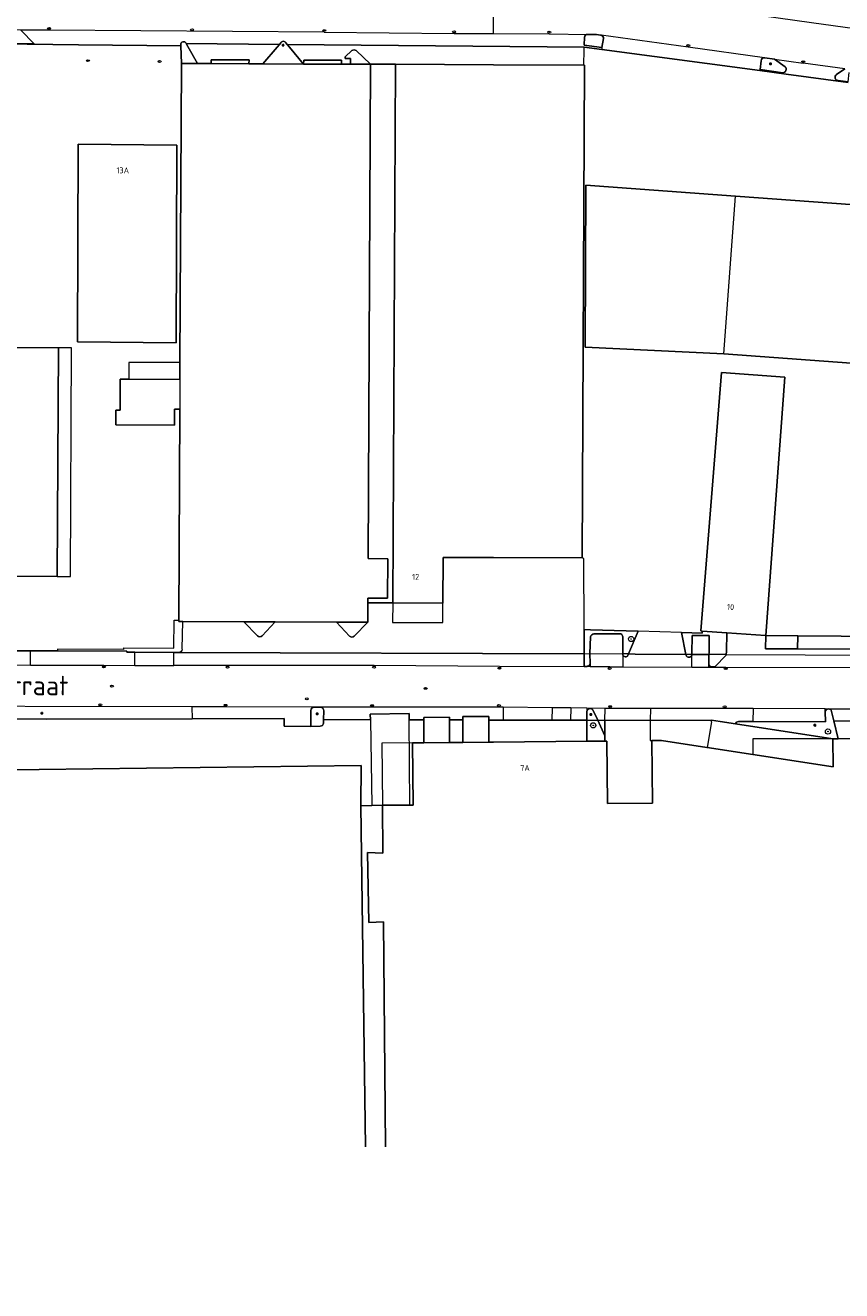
# Model space of a CAD drawing. Header units: metres. Extents: x 92650 to 117222, y 425801 to 461092.
# Tile 40 of 146: x 115428 to 115553, y 426159 to 426353. Entities that reach past the tile are written whole.
import ezdxf
from ezdxf.enums import TextEntityAlignment as Align

# ---------------------------------------------------------------- set-up
doc = ezdxf.new("R2010")
doc.units = ezdxf.units.M
doc.layers.get('0').update_dxf_attribs({"color": 253, "linetype": 'CONTINUOUS', "lineweight": 15})
for name, color, linetype, lineweight in [('B-WE-GR-BEPLANTING_CULTUUR_BODEMBEDEKKER-GV', 253, 'CONTINUOUS', 15), ('B-WE-GR-BEPLANTING_CULTUUR_HEESTERS-GV', 253, 'CONTINUOUS', 15), ('B-WE-GR-BEPLANTING_CULTUUR_VASTE PLANTENVAK-GV', 253, 'CONTINUOUS', 15), ('B-WE-GR-BOOM-S', 253, 'CONTINUOUS', 15), ('B-WE-GR-GROENVOORZIENING-GV', 253, 'CONTINUOUS', 15), ('B-WE-IE-MEUBILAIR-S', 253, 'CONTINUOUS', 15), ('B-WE-OG-BEBOUWING-GV', 253, 'CONTINUOUS', 15), ('B-WE-OG-BEBOUWING-T18', 253, 'CONTINUOUS', 15), ('B-WE-OG-BEBOUWING_LUIFEL-GV', 253, 'CONTINUOUS', 15), ('B-WE-OG-TERREIN_BEGROEID-GV', 253, 'CONTINUOUS', 15), ('B-WE-OG-TERREIN_ERF-GV', 253, 'CONTINUOUS', 15), ('B-WE-OG-TOPOGRAFIE-T18', 7, 'CONTINUOUS', 15), ('B-WE-VH-OPENVERHARDING_BETONELEMENT-GV', 253, 'CONTINUOUS', 15), ('B-WE-VH-OPENVERHARDING_BETONSTRAATSTEEN-GV', 253, 'CONTINUOUS', 15), ('B-WE-VH-OPENVERHARDING_TEGEL-GV', 253, 'CONTINUOUS', 15)]:
    doc.layers.add(name, color=color, linetype=linetype, lineweight=lineweight)
doc.styles.add('NLCS-ISO', font='NLCS-ISO.ttf')
doc.styles.add('NLCS-ISO-M200-T18', font='NLCS-ISO.ttf', dxfattribs={"height": 0.36})

# ---------------------------------------------------------------- blocks, each defined once
blk = doc.blocks.new('SIE-MEUBILAIR_PAAL_LICHTMAST-SO')
for points in [[(-0.62, 0), (-1, 0)], [(-0.71, 0.71), (-0.44, 0.44)], [(0, 1), (0, 0.62)], [(0.44, 0.44), (0.71, 0.71)], [(1, 0), (0.62, 0)], [(-0.71, -0.71), (-0.44, -0.44)], [(0, -0.62), (0, -1)], [(0.44, -0.44), (0.71, -0.71)]]:
    blk.add_lwpolyline(points)
blk.add_circle((0, 0), 0.5)
blk = doc.blocks.new('SIE-MEUBILAIR_PUT_KOLK-SO')
blk.add_ellipse((0, 0), major_axis=(1.25, 0), ratio=0.54)
at = {"style": 'NLCS-ISO'}
blk.add_text('klk', height=0.75, dxfattribs=at).set_placement((0.03, 0), align=Align.MIDDLE_CENTER)
blk = doc.blocks.new('SIE-MEUBILAIR_PUT_RIOOLPUT-SO')
blk.add_ellipse((0, 0), major_axis=(1.25, 0), ratio=0.54)
at = {"style": 'NLCS-ISO'}
blk.add_text('ri', height=0.75, dxfattribs=at).set_placement((-0.04, 0.07), align=Align.MIDDLE_CENTER)
blk = doc.blocks.new('SGR-BOOM_GBKN-SO')
at = {"linetype": 'ByBlock', "lineweight": 18}
h = blk.add_hatch(color=0, dxfattribs=at)
h.dxf.hatch_style = 1
edge = h.paths.add_edge_path()
edge.add_arc((0, 0), 0.25, 0, 360)
at = {"color": 0, "linetype": 'ByBlock', "lineweight": 18}
for radius in [2, 0.25]:
    blk.add_circle((0, 0), radius, dxfattribs=at)
at = {"color": 0, "linetype": 'ByBlock', "lineweight": 18, "style": 'NLCS-ISO'}
blk.add_attdef('SOORT', (2.5, 0), '', height=1.5, dxfattribs=at)

msp = doc.modelspace()

# ---------------------------------------------------------------- linework, layer by layer
at = {"layer": 'B-WE-GR-BEPLANTING_CULTUUR_BODEMBEDEKKER-GV', "transparency": 33554687, "flags": 128}
for points in [[(115424.189, 426351.948), (115422.205, 426349.894), (115429.595, 426349.825), (115427.528, 426351.924)], [(115541.764, 426259.024), (115541.753, 426256.99), (115546.658, 426256.965), (115546.674, 426258.987)]]:
    msp.add_lwpolyline(points, close=True, dxfattribs=at)
for points in [[(115513.966, 426350.819), (115513.92, 426349.579), (115516.653, 426349.236)], [(115516.446, 426351.139), (115515.808, 426351.233), (115514.434, 426351.259)], [(115516.653, 426349.236), (115516.868, 426350.625)], [(115544.742, 426346.283), (115543.135, 426347.442), (115541.645, 426347.652), (115541.572, 426347.662)], [(115541.069, 426347.213), (115540.911, 426345.845)], [(115540.911, 426345.845), (115544.369, 426345.366)], [(115553.886, 426345.953), (115552.61, 426345.097)], [(115552.871, 426344.173), (115554.398, 426343.953), (115554.574, 426345.412)], [(115520.353, 426259.746), (115514.912, 426259.91), (115513.915, 426259.94), (115513.924, 426256.208), (115514.802, 426256.266), (115514.879, 426258.804)], [(115515.416, 426259.312), (115519.362, 426259.308)], [(115519.862, 426258.808), (115519.859, 426256.237)], [(115520.747, 426256.219), (115522.214, 426259.69), (115520.353, 426259.746)], [(115535.725, 426256.122), (115535.733, 426256.581), (115535.782, 426259.453), (115532.046, 426259.72), (115532.02, 426259.395), (115528.853, 426259.49), (115529.523, 426256.141)], [(115530.454, 426256.141), (115530.456, 426256.28), (115530.502, 426259.014), (115533.115, 426259.015), (115533.072, 426256.429), (115533.067, 426256.132)], [(115513.924, 426256.208), (115513.928, 426254.296), (115514.363, 426254.301), (115514.408, 426254.303), (115514.453, 426254.309), (115514.498, 426254.32), (115514.543, 426254.336), (115514.584, 426254.356), (115514.624, 426254.38), (115514.661, 426254.407), (115514.695, 426254.438), (115514.726, 426254.472), (115514.753, 426254.509), (115514.777, 426254.548), (115514.797, 426254.59), (115514.812, 426254.634), (115514.823, 426254.678), (115514.83, 426254.724), (115514.832, 426254.77), (115514.832, 426254.788), (115514.803, 426256.2), (115514.802, 426256.266)], [(115519.859, 426256.237), (115519.859, 426256.014)], [(115520.639, 426255.964), (115520.747, 426256.219), (115519.859, 426256.237)], [(115529.523, 426256.141), (115529.549, 426256.01)], [(115530.451, 426256.019), (115530.454, 426256.141), (115529.523, 426256.141)], [(115533.043, 426254.704), (115533.042, 426254.629)], [(115533.503, 426254.22), (115533.942, 426254.22), (115535.723, 426255.998), (115535.725, 426256.122), (115533.067, 426256.132), (115533.043, 426254.704)], [(115514.343, 426247.378), (115514.334, 426246.027), (115516.011, 426246.023)], [(115516.011, 426246.023), (115515.259, 426247.645)], [(115514.334, 426246.027), (115514.312, 426242.809), (115517.106, 426242.835), (115517.109, 426243.652), (115516.011, 426246.023)]]:
    msp.add_lwpolyline(points, dxfattribs=at)
at = {"layer": 'B-WE-GR-BEPLANTING_CULTUUR_BODEMBEDEKKER-GV', "transparency": 33554687}
for points in [[(115514.434, 426351.259, 0.3921056), (115513.966, 426350.819)], [(115516.556, 426351.124, 0.0624792), (115516.446, 426351.139)], [(115516.868, 426350.625, 0.3931919), (115516.556, 426351.124)], [(115541.572, 426347.662, 0.415939), (115541.069, 426347.213)], [(115544.369, 426345.366, 0.6747287), (115544.742, 426346.283)], [(115552.61, 426345.097, 0.7085872), (115552.871, 426344.173)], [(115514.879, 426258.804, -0.2746689), (115515.416, 426259.312)], [(115519.362, 426259.308, -0.416), (115519.862, 426258.808)], [(115519.859, 426256.014, 0.5589786), (115520.639, 426255.964)], [(115529.549, 426256.01, 0.7084216), (115530.451, 426256.019)], [(115533.042, 426254.629, 0.4093977), (115533.503, 426254.22)], [(115515.259, 426247.645, 0.6344695), (115514.343, 426247.378)]]:
    msp.add_lwpolyline(points, format="xyb", dxfattribs=at)
at = {"layer": 'B-WE-GR-BEPLANTING_CULTUUR_HEESTERS-GV', "transparency": 33554687, "flags": 128}
for points in [[(115550.909, 426247.307), (115550.909, 426247.252), (115550.92, 426245.879), (115550.921, 426245.781), (115539.814, 426245.816), (115537.611, 426245.823)], [(115552.078, 426243.165), (115552.859, 426243.172), (115552.217, 426245.937), (115551.879, 426247.39)], [(115537.117, 426245.458), (115552.078, 426243.165)]]:
    msp.add_lwpolyline(points, dxfattribs=at)
at = {"layer": 'B-WE-GR-BEPLANTING_CULTUUR_HEESTERS-GV', "transparency": 33554687}
for points in [[(115551.879, 426247.39, 0.8651082), (115550.909, 426247.307)], [(115537.611, 426245.823, 0.324985), (115537.117, 426245.458)]]:
    msp.add_lwpolyline(points, format="xyb", dxfattribs=at)
at = {"layer": 'B-WE-GR-BEPLANTING_CULTUUR_VASTE PLANTENVAK-GV', "transparency": 33554687, "flags": 128}
for points in [[(115467.401, 426349.94), (115467.199, 426349.705), (115466.851, 426349.3), (115464.647, 426346.734), (115470.884, 426346.706), (115470.884, 426346.71), (115468.732, 426349.284)], [(115468.732, 426349.284), (115468.391, 426349.693), (115468.173, 426349.953)]]:
    msp.add_lwpolyline(points, dxfattribs=at)
at = {"layer": 'B-WE-GR-BEPLANTING_CULTUUR_VASTE PLANTENVAK-GV', "transparency": 33554687}
msp.add_lwpolyline([(115468.173, 426349.953, 0.6644942), (115467.401, 426349.94)], format="xyb", dxfattribs=at)
at = {"layer": 'B-WE-GR-GROENVOORZIENING-GV', "transparency": 33554687, "flags": 128}
for points in [[(115466.541, 426261.133), (115461.751, 426261.153), (115463.815, 426258.99)], [(115464.545, 426258.967), (115466.541, 426261.133)], [(115478.636, 426258.926), (115480.726, 426261.071), (115475.933, 426261.092), (115477.955, 426258.923)], [(115471.996, 426247.55), (115471.993, 426246.127)], [(115473.503, 426248.037), (115473.463, 426248.038), (115472.469, 426248.049)], [(115473.932, 426245.599), (115473.945, 426246.122), (115473.978, 426247.497)], [(115471.993, 426246.127), (115471.991, 426245.093), (115473.458, 426245.136)]]:
    msp.add_lwpolyline(points, dxfattribs=at)
at = {"layer": 'B-WE-GR-GROENVOORZIENING-GV', "transparency": 33554687}
for points in [[(115463.815, 426258.99, 0.4068773), (115464.545, 426258.967)], [(115477.955, 426258.923, 0.412627), (115478.636, 426258.926)], [(115472.469, 426248.049, 0.2962503), (115471.996, 426247.55)], [(115473.978, 426247.497, 0.4285178), (115473.503, 426248.037)], [(115473.458, 426245.136, 0.4941509), (115473.932, 426245.599)]]:
    msp.add_lwpolyline(points, format="xyb", dxfattribs=at)
at = {"layer": 'B-WE-OG-BEBOUWING-GV', "transparency": 33554687, "flags": 128}
for points in [[(115481.151, 426346.687), (115478.09, 426346.694), (115477.224, 426346.696), (115476.697, 426346.697), (115471.25, 426346.704), (115470.887, 426346.706), (115470.884, 426346.706), (115464.647, 426346.734), (115462.518, 426346.744), (115456.721, 426346.77), (115454.606, 426346.78), (115452.152, 426346.791), (115451.932, 426300.891), (115451.919, 426298.33), (115451.897, 426293.77), (115451.742, 426261.404), (115451.741, 426261.197), (115452.395, 426261.194), (115461.751, 426261.153), (115466.541, 426261.133), (115475.933, 426261.092), (115480.726, 426261.071), (115480.741, 426264.068), (115480.744, 426264.755), (115483.786, 426264.74), (115483.816, 426270.82), (115480.775, 426270.835)], [(115500, 426270.983), (115513.612, 426270.925), (115513.994, 426346.532), (115513.886, 426346.532), (115500, 426346.595), (115484.986, 426346.663), (115484.562, 426264.051), (115492.254, 426264.017), (115492.316, 426271.015)], [(115436.31, 426334.416), (115436.238, 426304.089), (115451.359, 426303.937), (115451.458, 426334.263)], [(115535.333, 426302.253), (115537.109, 426326.457), (115514.203, 426328.123), (115514.089, 426303.245)], [(115411.95, 426268.242), (115412.282, 426268.239), (115418.482, 426268.192), (115420.607, 426268.176), (115433.087, 426268.081), (115433.308, 426303.178), (115412.115, 426303.274)], [(115544.68, 426298.647), (115535.007, 426299.405), (115531.798, 426259.738), (115532.046, 426259.72), (115535.782, 426259.453), (115541.758, 426259.024), (115541.764, 426259.024)]]:
    msp.add_lwpolyline(points, close=True, dxfattribs=at)
for points in [[(115535.333, 426302.253), (115589.012, 426298.287), (115592.136, 426334.394), (115589.909, 426334.559), (115588.038, 426334.697), (115573.842, 426335.747), (115573, 426323.851), (115537.109, 426326.457)], [(115451.919, 426298.33), (115444.084, 426298.368), (115442.769, 426298.374), (115442.746, 426293.608), (115442.102, 426293.611), (115442.091, 426291.329), (115451.11, 426291.286), (115451.122, 426293.773), (115451.897, 426293.77)], [(115560.518, 426243.244), (115552.859, 426243.172), (115552.078, 426243.165), (115552.118, 426238.885), (115539.814, 426240.768), (115532.805, 426241.841), (115532.729, 426241.853), (115525.78, 426242.917), (115524.32, 426242.903), (115524.42, 426233.328), (115517.51, 426233.262), (115517.42, 426242.838), (115517.106, 426242.835), (115514.312, 426242.809), (115500, 426242.674), (115499.296, 426242.667), (115495.307, 426242.63), (115493.292, 426242.611), (115489.341, 426242.573), (115487.597, 426242.557), (115487.687, 426233.024), (115487.212, 426233.019), (115482.984, 426232.979), (115483.053, 426225.663), (115480.718, 426225.741), (115480.88, 426215.02), (115483.153, 426215.081), (115483.478, 426180.568)], [(115480.369, 426180.568), (115479.685, 426232.881), (115479.742, 426239.112), (115422.08, 426238.361), (115422.208, 426228.562), (115408.18, 426228.379), (115404.683, 426228.334), (115404.61, 426228.333), (115404.996, 426199.119), (115405.006, 426198.325), (115407.716, 426198.36), (115408.176, 426163.089), (115408.222, 426159.603), (115420.437, 426159.763), (115420.453, 426158.514), (115420.633, 426158.516)]]:
    msp.add_lwpolyline(points, dxfattribs=at)
at = {"layer": 'B-WE-OG-BEBOUWING_LUIFEL-GV', "transparency": 33554687, "flags": 128}
for points in [[(115433.087, 426268.081), (115435.146, 426268.068), (115435.305, 426303.169), (115433.308, 426303.178)], [(115451.919, 426298.33), (115451.932, 426300.891), (115444.096, 426300.929), (115444.084, 426298.368)], [(115484.562, 426264.051), (115484.549, 426261.043), (115492.241, 426261.009), (115492.254, 426264.017)], [(115487.212, 426233.019), (115487.687, 426233.024), (115487.597, 426242.557), (115482.894, 426242.513), (115482.984, 426232.979)], [(115552.078, 426243.165), (115539.814, 426243.165), (115539.814, 426240.768), (115552.118, 426238.885)]]:
    msp.add_lwpolyline(points, close=True, dxfattribs=at)
at = {"layer": 'B-WE-OG-TERREIN_BEGROEID-GV', "transparency": 33554687}
for points in [[(115452.877, 426349.911, 0.8440541), (115452.083, 426349.651)], [(115478.942, 426348.762, 0.401908), (115478.315, 426348.758)]]:
    msp.add_lwpolyline(points, format="xyb", dxfattribs=at)
at = {"layer": 'B-WE-OG-TERREIN_BEGROEID-GV', "transparency": 33554687, "flags": 128}
for points in [[(115452.083, 426349.651), (115452.087, 426349.481), (115452.152, 426346.791)], [(115452.152, 426346.791), (115454.606, 426346.78), (115453.15, 426349.416), (115452.906, 426349.858), (115452.877, 426349.911)], [(115478.315, 426348.758), (115477.258, 426347.79), (115477.284, 426347.577), (115478.113, 426347.546), (115478.09, 426346.694)], [(115478.09, 426346.694), (115481.151, 426346.687), (115478.942, 426348.762)]]:
    msp.add_lwpolyline(points, dxfattribs=at)
at = {"layer": 'B-WE-OG-TERREIN_ERF-GV', "transparency": 33554687, "flags": 128}
for points in [[(115443.289, 426257.158), (115451.011, 426257.107), (115451.03, 426261.407), (115451.742, 426261.404), (115451.897, 426293.77), (115451.122, 426293.773), (115451.11, 426291.286), (115442.091, 426291.329), (115442.102, 426293.611), (115442.746, 426293.608), (115442.769, 426298.374), (115444.084, 426298.368), (115451.919, 426298.33), (115451.932, 426300.891), (115452.152, 426346.791), (115452.087, 426349.481), (115436.378, 426349.676), (115416.685, 426349.888)], [(115478.942, 426348.762), (115481.151, 426346.687), (115484.986, 426346.663), (115500, 426346.595), (115513.886, 426346.532), (115513.912, 426348.903), (115513.917, 426349.313), (115474.071, 426349.632), (115468.391, 426349.693), (115468.732, 426349.284), (115470.884, 426346.71), (115470.914, 426347.293), (115476.691, 426347.282), (115476.697, 426346.697), (115477.224, 426346.696), (115478.09, 426346.694), (115478.113, 426347.546), (115477.284, 426347.577), (115477.258, 426347.79), (115478.315, 426348.758)], [(115554.39, 426343.892), (115544.894, 426345.166), (115540.891, 426345.702), (115516.609, 426348.953), (115513.917, 426349.313)], [(115513.886, 426346.532), (115513.994, 426346.532), (115513.612, 426270.925)], [(115589.012, 426298.287), (115535.333, 426302.253), (115514.089, 426303.245), (115514.203, 426328.123), (115537.109, 426326.457), (115573, 426323.851)], [(115528.853, 426259.49), (115532.02, 426259.395), (115532.046, 426259.72), (115531.798, 426259.738), (115535.007, 426299.405), (115544.68, 426298.647), (115541.764, 426259.024), (115546.674, 426258.987), (115566.676, 426258.834), (115572.203, 426258.792)], [(115451.756, 426256.444), (115513.869, 426256.204), (115513.924, 426256.208), (115513.915, 426259.94), (115513.889, 426270.867), (115513.612, 426270.925)], [(115513.612, 426270.925), (115500, 426270.983), (115492.316, 426271.015), (115492.254, 426264.017), (115484.562, 426264.051), (115480.741, 426264.068), (115480.726, 426261.071), (115478.636, 426258.926)], [(115452.395, 426261.194), (115451.741, 426261.197), (115451.742, 426261.404)], [(115452.26, 426256.939), (115452.261, 426256.964), (115452.395, 426261.194)], [(115463.815, 426258.99), (115461.751, 426261.153), (115452.395, 426261.194)], [(115477.955, 426258.923), (115475.933, 426261.092), (115466.541, 426261.133), (115464.545, 426258.967)], [(115513.915, 426259.94), (115514.912, 426259.91), (115520.353, 426259.746), (115522.214, 426259.69)], [(115393.317, 426256.745), (115419.75, 426256.689), (115422.677, 426256.688), (115429.015, 426256.686), (115433.174, 426256.684)], [(115443.289, 426257.158), (115443.251, 426256.878), (115433.17, 426256.928), (115433.174, 426256.684), (115443.777, 426256.644), (115443.783, 426256.479), (115445.007, 426256.474), (115451.007, 426256.447), (115451.756, 426256.444)], [(115473.458, 426245.136), (115471.991, 426245.093), (115467.939, 426245.113), (115467.933, 426246.136), (115467.932, 426246.313), (115453.816, 426246.224), (115431.458, 426246.222), (115407.937, 426246.323), (115407.936, 426246.186), (115408.18, 426228.379), (115422.208, 426228.562), (115422.08, 426238.361), (115479.742, 426239.112), (115479.685, 426232.881), (115481.37, 426232.931)], [(115481.133, 426246.104), (115473.945, 426246.122), (115473.932, 426245.599)], [(115487.212, 426233.019), (115487.687, 426233.024), (115487.597, 426242.557), (115489.341, 426242.573), (115489.319, 426246.091), (115487.09, 426246.091)], [(115524.071, 426246.004), (115517.116, 426246.02), (115517.109, 426243.652), (115517.106, 426242.835), (115517.42, 426242.838), (115517.51, 426233.262), (115524.42, 426233.328), (115524.32, 426242.903)], [(115533.429, 426245.812), (115533.461, 426246.018), (115524.071, 426246.004), (115524.026, 426242.902), (115524.32, 426242.903), (115525.78, 426242.917), (115532.729, 426241.853), (115532.805, 426241.841)], [(115533.429, 426245.812), (115532.805, 426241.841), (115539.814, 426240.768), (115552.118, 426238.885), (115552.078, 426243.165), (115537.117, 426245.458), (115534.773, 426245.817), (115533.461, 426246.018)]]:
    msp.add_lwpolyline(points, dxfattribs=at)
for points in [[(115456.721, 426346.77), (115456.725, 426347.374), (115462.527, 426347.337), (115462.518, 426346.744), (115464.647, 426346.734), (115466.851, 426349.3), (115467.199, 426349.705), (115452.906, 426349.858), (115453.15, 426349.416), (115454.606, 426346.78)], [(115436.31, 426334.416), (115451.458, 426334.263), (115451.359, 426303.937), (115436.238, 426304.089)], [(115412.282, 426268.239), (115411.95, 426268.242), (115412.115, 426303.274), (115433.308, 426303.178), (115433.087, 426268.081), (115420.607, 426268.176), (115418.482, 426268.192)], [(115529.523, 426256.141), (115528.853, 426259.49), (115522.214, 426259.69), (115520.747, 426256.219), (115521.723, 426256.174)], [(115533.072, 426256.429), (115533.115, 426259.015), (115530.502, 426259.014), (115530.456, 426256.28), (115530.454, 426256.141), (115533.067, 426256.132)], [(115482.984, 426232.979), (115487.212, 426233.019), (115487.09, 426246.091), (115487.081, 426247.065), (115481.118, 426246.958), (115481.133, 426246.104), (115481.37, 426232.931)], [(115493.267, 426246.076), (115493.292, 426242.611), (115495.307, 426242.63), (115495.31, 426246.071)], [(115500, 426242.674), (115514.312, 426242.809), (115514.334, 426246.027), (115511.834, 426246.033), (115508.96, 426246.039), (115501.495, 426246.057), (115499.288, 426246.062), (115499.296, 426242.667)], [(115577.344, 426242.926), (115577.347, 426245.872), (115572.347, 426245.885), (115552.217, 426245.937), (115552.859, 426243.172), (115560.518, 426243.244), (115560.521, 426242.889), (115563.432, 426242.908)]]:
    msp.add_lwpolyline(points, close=True, dxfattribs=at)
at = {"layer": 'B-WE-OG-TERREIN_ERF-GV', "transparency": 33554687}
for points in [[(115478.315, 426348.758, -0.401908), (115478.942, 426348.762)], [(115464.545, 426258.967, -0.4068773), (115463.815, 426258.99)], [(115478.636, 426258.926, -0.412627), (115477.955, 426258.923)], [(115452.26, 426256.939, -0.3854456), (115451.756, 426256.444)], [(115473.932, 426245.599, -0.4941509), (115473.458, 426245.136)]]:
    msp.add_lwpolyline(points, format="xyb", dxfattribs=at)
at = {"layer": 'B-WE-VH-OPENVERHARDING_BETONELEMENT-GV', "transparency": 33554687, "flags": 128}
msp.add_lwpolyline([(115566.661, 426256.861), (115566.676, 426258.834), (115546.674, 426258.987), (115546.658, 426256.965)], close=True, dxfattribs=at)
at = {"layer": 'B-WE-VH-OPENVERHARDING_BETONSTRAATSTEEN-GV', "transparency": 33554687, "flags": 128}
for points in [[(115518.012, 426359.151), (115509.329, 426359.679), (115508.262, 426359.72), (115508.259, 426359.648), (115508.214, 426358.891), (115506.975, 426357.687), (115509.018, 426357.667), (115514.54, 426357.625), (115517.417, 426357.433), (115530.895, 426355.592), (115548.803, 426353.073), (115570.569, 426350.083), (115578.364, 426348.991), (115578.428, 426349.447), (115578.379, 426349.316), (115578.295, 426349.204), (115578.183, 426349.121), (115578.051, 426349.073), (115577.912, 426349.065), (115577.776, 426349.096), (115577.654, 426349.165), (115577.557, 426349.266), (115575.893, 426351.28)], [(115474.07, 426351.594), (115493.974, 426351.402), (115500, 426351.378), (115500, 426357.758)], [(115416.713, 426352.026), (115416.685, 426349.888), (115436.378, 426349.676), (115452.087, 426349.481), (115452.083, 426349.651)], [(115474.07, 426351.594), (115431.857, 426351.917), (115427.528, 426351.924), (115429.595, 426349.825), (115422.205, 426349.894), (115424.189, 426351.948)], [(115500, 426351.378), (115508.557, 426351.343), (115508.559, 426351.343), (115514.434, 426351.259), (115515.808, 426351.233), (115516.446, 426351.139)], [(115452.877, 426349.911), (115452.906, 426349.858), (115467.199, 426349.705), (115467.401, 426349.94)], [(115468.173, 426349.953), (115468.391, 426349.693), (115474.071, 426349.632), (115513.917, 426349.313), (115516.609, 426348.953)], [(115516.653, 426349.236), (115513.92, 426349.579), (115513.966, 426350.819)], [(115541.572, 426347.662), (115529.856, 426349.308), (115516.556, 426351.124)], [(115516.868, 426350.625), (115516.653, 426349.236), (115516.609, 426348.953), (115540.891, 426345.702), (115540.911, 426345.845), (115541.069, 426347.213)], [(115541.572, 426347.662), (115541.645, 426347.652), (115543.135, 426347.442), (115547.49, 426346.826)], [(115543.135, 426347.442), (115544.742, 426346.283)], [(115540.891, 426345.702), (115544.894, 426345.166), (115554.39, 426343.892)], [(115544.369, 426345.366), (115540.911, 426345.845)], [(115552.61, 426345.097), (115553.886, 426345.953), (115547.49, 426346.826)], [(115554.398, 426343.953), (115552.871, 426344.173)], [(115514.879, 426258.804), (115514.802, 426256.266), (115519.859, 426256.237)], [(115519.362, 426259.308), (115515.416, 426259.312)], [(115519.859, 426256.237), (115519.862, 426258.808)], [(115429.007, 426254.499), (115440.277, 426254.461), (115445.003, 426254.453), (115445.007, 426256.474), (115443.783, 426256.479), (115443.777, 426256.644), (115433.174, 426256.684), (115429.015, 426256.686)], [(115445.003, 426254.453), (115451.003, 426254.442), (115451.007, 426256.447), (115445.007, 426256.474)], [(115514.832, 426254.77), (115514.83, 426254.724), (115514.823, 426254.678), (115514.812, 426254.634), (115514.797, 426254.59), (115514.777, 426254.548), (115514.753, 426254.509), (115514.726, 426254.472), (115514.695, 426254.438), (115514.661, 426254.407), (115514.624, 426254.38), (115514.584, 426254.356), (115514.543, 426254.336), (115514.498, 426254.32), (115514.453, 426254.309), (115514.408, 426254.303), (115514.363, 426254.301), (115513.928, 426254.296), (115513.924, 426256.208), (115513.869, 426256.204), (115451.756, 426256.444), (115451.007, 426256.447)], [(115514.802, 426256.266), (115514.803, 426256.2), (115514.832, 426254.788), (115514.832, 426254.77), (115514.83, 426254.213)], [(115519.859, 426256.014), (115519.859, 426256.237)], [(115529.523, 426256.141), (115521.723, 426256.174), (115520.747, 426256.219), (115520.639, 426255.964)], [(115517.849, 426254.202), (115514.83, 426254.213), (115500.93, 426254.264), (115481.695, 426254.42), (115459.243, 426254.427), (115451.003, 426254.442)], [(115517.849, 426254.202), (115519.857, 426254.201)], [(115519.859, 426256.014), (115519.857, 426254.201), (115530.43, 426254.196), (115530.451, 426256.019)], [(115529.549, 426256.01), (115529.523, 426256.141)], [(115530.43, 426254.196), (115533.034, 426254.194), (115533.042, 426254.629), (115533.043, 426254.704), (115533.067, 426256.132), (115530.454, 426256.141), (115530.451, 426256.019)], [(115535.725, 426256.122), (115535.723, 426255.998), (115533.942, 426254.22), (115533.503, 426254.22)], [(115533.034, 426254.194), (115535.636, 426254.193), (115554.756, 426254.125), (115579.598, 426254.074), (115597.838, 426254.02), (115616.269, 426253.921), (115625.142, 426253.858)], [(115453.741, 426248.066), (115402.515, 426248.172), (115404.506, 426246.195), (115407.936, 426246.186), (115407.937, 426246.323), (115431.458, 426246.222), (115453.816, 426246.224)], [(115472.469, 426248.049), (115458.926, 426248.082), (115453.741, 426248.066), (115453.816, 426246.224), (115467.932, 426246.313), (115467.933, 426246.136), (115467.939, 426245.113), (115471.991, 426245.093)], [(115471.991, 426245.093), (115471.993, 426246.127), (115471.996, 426247.55)], [(115472.469, 426248.049), (115473.463, 426248.038), (115473.503, 426248.037)], [(115501.517, 426248.031), (115500.849, 426248.039), (115481.405, 426248.027), (115473.503, 426248.037)], [(115473.978, 426247.497), (115473.945, 426246.122), (115481.133, 426246.104), (115481.118, 426246.958), (115487.081, 426247.065), (115487.09, 426246.091), (115489.319, 426246.091), (115489.316, 426246.478), (115493.264, 426246.507), (115493.267, 426246.076)], [(115493.267, 426246.076), (115495.31, 426246.071), (115495.311, 426246.61), (115499.287, 426246.62), (115499.288, 426246.062), (115501.495, 426246.057)], [(115508.998, 426247.945), (115501.517, 426248.031), (115501.495, 426246.057), (115508.96, 426246.039)], [(115511.856, 426247.913), (115508.998, 426247.945), (115508.96, 426246.039), (115511.834, 426246.033)], [(115514.343, 426247.884), (115511.856, 426247.913), (115511.834, 426246.033), (115514.334, 426246.027), (115514.343, 426247.378)], [(115514.343, 426247.884), (115514.343, 426247.378)], [(115515.259, 426247.645), (115516.011, 426246.023), (115517.116, 426246.02), (115517.121, 426247.852), (115514.343, 426247.884)], [(115524.096, 426247.831), (115517.121, 426247.852)], [(115539.824, 426247.831), (115535.473, 426247.844), (115524.096, 426247.831), (115524.071, 426246.004), (115533.461, 426246.018), (115534.773, 426245.817), (115537.117, 426245.458)], [(115550.911, 426247.798), (115554.806, 426247.787)], [(115551.879, 426247.39), (115552.217, 426245.937)], [(115516.011, 426246.023), (115517.109, 426243.652), (115517.116, 426246.02)], [(115517.116, 426246.02), (115524.071, 426246.004)], [(115537.611, 426245.823), (115539.814, 426245.816)], [(115552.217, 426245.937), (115572.347, 426245.885)]]:
    msp.add_lwpolyline(points, dxfattribs=at)
at = {"layer": 'B-WE-VH-OPENVERHARDING_BETONSTRAATSTEEN-GV', "transparency": 33554687}
for points in [[(115452.083, 426349.651, -0.8440541), (115452.877, 426349.911)], [(115467.401, 426349.94, -0.6644942), (115468.173, 426349.953)], [(115513.966, 426350.819, -0.3921056), (115514.434, 426351.259)], [(115516.446, 426351.139, -0.0624792), (115516.556, 426351.124)], [(115516.556, 426351.124, -0.3931919), (115516.868, 426350.625)], [(115541.069, 426347.213, -0.415939), (115541.572, 426347.662)], [(115544.742, 426346.283, -0.6747287), (115544.369, 426345.366)], [(115552.871, 426344.173, -0.7085872), (115552.61, 426345.097)], [(115515.416, 426259.312, 0.2746689), (115514.879, 426258.804)], [(115519.862, 426258.808, 0.416), (115519.362, 426259.308)], [(115520.639, 426255.964, -0.5589786), (115519.859, 426256.014)], [(115530.451, 426256.019, -0.7084216), (115529.549, 426256.01)], [(115533.503, 426254.22, -0.4093977), (115533.042, 426254.629)], [(115471.996, 426247.55, -0.2962503), (115472.469, 426248.049)], [(115473.503, 426248.037, -0.4285178), (115473.978, 426247.497)], [(115514.343, 426247.378, -0.6344695), (115515.259, 426247.645)], [(115550.909, 426247.307, -0.8651082), (115551.879, 426247.39)], [(115537.117, 426245.458, -0.324985), (115537.611, 426245.823)]]:
    msp.add_lwpolyline(points, format="xyb", dxfattribs=at)
at = {"layer": 'B-WE-VH-OPENVERHARDING_BETONSTRAATSTEEN-GV', "transparency": 33554687, "flags": 128}
for points in [[(115541.753, 426256.99), (115541.764, 426259.024), (115541.758, 426259.024), (115535.782, 426259.453), (115535.733, 426256.581), (115535.725, 426256.122), (115571.994, 426255.985), (115572.057, 426256.833), (115566.661, 426256.861), (115546.658, 426256.965)], [(115422.677, 426256.688), (115422.677, 426254.521), (115429.007, 426254.499), (115429.015, 426256.686)], [(115550.92, 426245.879), (115550.909, 426247.252), (115550.909, 426247.307), (115550.911, 426247.798), (115539.824, 426247.831), (115539.814, 426245.816), (115550.921, 426245.781)]]:
    msp.add_lwpolyline(points, close=True, dxfattribs=at)
at = {"layer": 'B-WE-VH-OPENVERHARDING_TEGEL-GV', "transparency": 33554687, "flags": 128}
for points in [[(115456.721, 426346.77), (115462.518, 426346.744), (115462.527, 426347.337), (115456.725, 426347.374)], [(115470.887, 426346.706), (115471.25, 426346.704), (115476.697, 426346.697), (115476.691, 426347.282), (115470.914, 426347.293), (115470.884, 426346.71), (115470.884, 426346.706)], [(115484.986, 426346.663), (115481.151, 426346.687), (115480.775, 426270.835), (115483.816, 426270.82), (115483.786, 426264.74), (115480.744, 426264.755), (115480.741, 426264.068), (115484.562, 426264.051)], [(115493.292, 426242.611), (115493.267, 426246.076), (115493.264, 426246.507), (115489.316, 426246.478), (115489.319, 426246.091), (115489.341, 426242.573)], [(115495.307, 426242.63), (115499.296, 426242.667), (115499.288, 426246.062), (115499.287, 426246.62), (115495.311, 426246.61), (115495.31, 426246.071)]]:
    msp.add_lwpolyline(points, close=True, dxfattribs=at)
msp.add_lwpolyline([(115483.478, 426180.568), (115483.153, 426215.081), (115480.88, 426215.02), (115480.718, 426225.741), (115483.053, 426225.663), (115482.984, 426232.979), (115481.37, 426232.931), (115479.685, 426232.881), (115480.369, 426180.568)], dxfattribs=at)

# ---------------------------------------------------------------- block references
at = {"layer": 'B-WE-GR-BOOM-S', "transparency": 33554687, "xscale": 0.2, "yscale": 0.2, "zscale": 0.2}
for p in [(115521.122, 426258.497), (115515.319, 426245.245), (115551.319, 426244.296)]:
    msp.add_blockref('SGR-BOOM_GBKN-SO', p, dxfattribs=at)
at = {"layer": 'B-WE-IE-MEUBILAIR-S', "transparency": 33554687, "xscale": 0.2, "yscale": 0.2, "zscale": 0.2}
for name, p in [('SIE-MEUBILAIR_PUT_KOLK-SO', (115431.859, 426352.167)), ('SIE-MEUBILAIR_PUT_KOLK-SO', (115453.782, 426351.95)), ('SIE-MEUBILAIR_PUT_KOLK-SO', (115474.072, 426351.844)), ('SIE-MEUBILAIR_PUT_KOLK-SO', (115493.976, 426351.652)), ('SIE-MEUBILAIR_PUT_KOLK-SO', (115508.56, 426351.593)), ('SIE-MEUBILAIR_PAAL_LICHTMAST-SO', (115467.739, 426349.587)), ('SIE-MEUBILAIR_PUT_KOLK-SO', (115529.89, 426349.555)), ('SIE-MEUBILAIR_PUT_KOLK-SO', (115437.826, 426347.229)), ('SIE-MEUBILAIR_PUT_KOLK-SO', (115448.813, 426347.091)), ('SIE-MEUBILAIR_PAAL_LICHTMAST-SO', (115542.495, 426346.738)), ('SIE-MEUBILAIR_PUT_KOLK-SO', (115547.524, 426347.073)), ('SIE-MEUBILAIR_PUT_KOLK-SO', (115440.276, 426254.211)), ('SIE-MEUBILAIR_PUT_KOLK-SO', (115459.243, 426254.177)), ('SIE-MEUBILAIR_PUT_KOLK-SO', (115481.694, 426254.17)), ('SIE-MEUBILAIR_PUT_KOLK-SO', (115500.928, 426254.014)), ('SIE-MEUBILAIR_PUT_KOLK-SO', (115517.834, 426253.971)), ('SIE-MEUBILAIR_PUT_KOLK-SO', (115535.635, 426253.943)), ('SIE-MEUBILAIR_PUT_RIOOLPUT-SO', (115441.496, 426251.253)), ('SIE-MEUBILAIR_PUT_RIOOLPUT-SO', (115489.602, 426250.919)), ('SIE-MEUBILAIR_PUT_KOLK-SO', (115439.702, 426248.402)), ('SIE-MEUBILAIR_PUT_KOLK-SO', (115458.926, 426248.332)), ('SIE-MEUBILAIR_PUT_RIOOLPUT-SO', (115471.39, 426249.31)), ('SIE-MEUBILAIR_PUT_KOLK-SO', (115481.405, 426248.277)), ('SIE-MEUBILAIR_PUT_KOLK-SO', (115500.85, 426248.29)), ('SIE-MEUBILAIR_PAAL_LICHTMAST-SO', (115430.752, 426247.106)), ('SIE-MEUBILAIR_PAAL_LICHTMAST-SO', (115472.97, 426247.022)), ('SIE-MEUBILAIR_PAAL_LICHTMAST-SO', (115514.936, 426246.917)), ('SIE-MEUBILAIR_PUT_KOLK-SO', (115517.912, 426248.127)), ('SIE-MEUBILAIR_PUT_KOLK-SO', (115535.474, 426248.094)), ('SIE-MEUBILAIR_PAAL_LICHTMAST-SO', (115549.288, 426245.278))]:
    msp.add_blockref(name, p, dxfattribs=at)

# ---------------------------------------------------------------- texts
at = {"layer": 'B-WE-OG-BEBOUWING-T18', "transparency": 33554687, "style": 'NLCS-ISO-M200-T18'}
for s, rotation, p in [('13A', 359.8, (115443.161, 426330.394)), ('12', 359.7, (115488.093, 426268.033)), ('10', 355.8, (115536.389, 426263.411)), ('7A', 0.5, (115504.848, 426238.72))]:
    msp.add_text(s, height=0.9, rotation=rotation, dxfattribs=at).set_placement(p, align=Align.MIDDLE)
at = {"layer": 'B-WE-OG-TOPOGRAFIE-T18', "transparency": 33554687, "style": 'NLCS-ISO-M200-T18'}
msp.add_text('Ambachtsstraat', height=3, rotation=359.7, dxfattribs=at).set_placement((115421.243, 426251.42), align=Align.MIDDLE)

doc.saveas('drawing.dxf')
